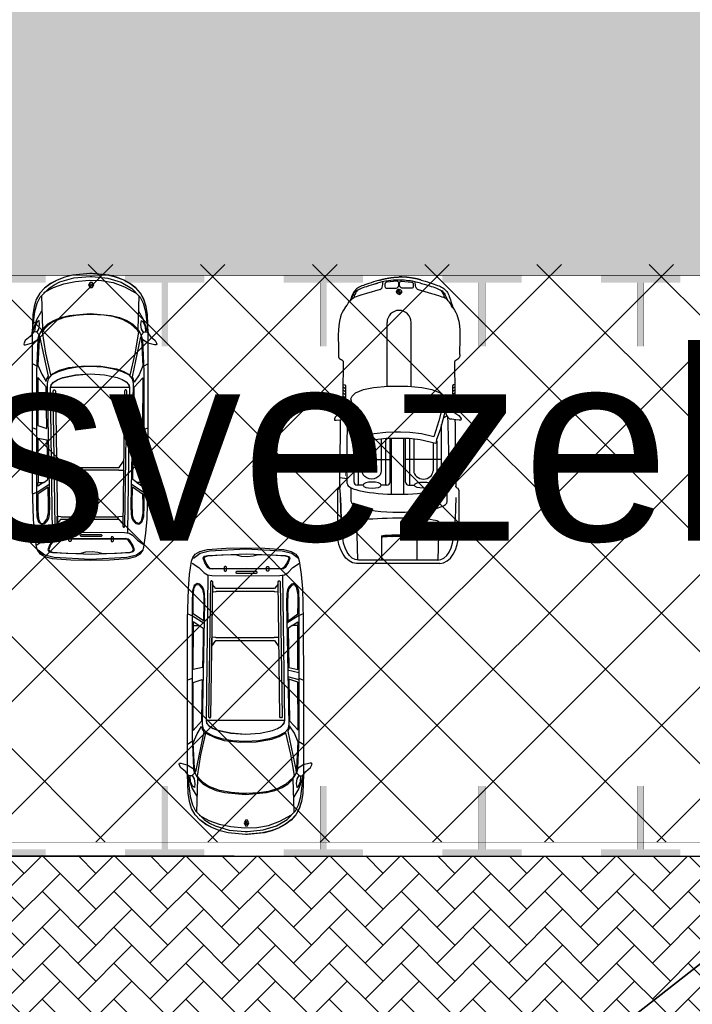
# Model space of a CAD drawing. Header units: millimetres. Extents: x 747415 to 1601423, y -236173 to 551995.
# Tile 231 of 256: x 983374 to 993973, y 145864 to 161381. Entities that reach past the tile are written whole.
import ezdxf

# ---------------------------------------------------------------- set-up
doc = ezdxf.new("R2010")
doc.units = ezdxf.units.MM
doc.header["$LTSCALE"] = 100
doc.header["$MEASUREMENT"] = 0
doc.linetypes.add('BORDERX2', pattern=[88.9, 25.4, -12.7, 25.4, -12.7, 0, -12.7])
doc.linetypes.add('DASHED2', pattern=[9.525, 6.35, -3.175])
doc.layers.get('0').update_dxf_attribs({"linetype": 'CONTINUOUS', "lineweight": 0})
for name, color, linetype in [('T--A9041_VERHARDING_Parkeren', 9, 'CONTINUOUS'), ('T--L9000_PERCELEN', 4, 'BORDERX2'), ('T--L9041_VERHARDING_Wegen', 7, 'CONTINUOUS'), ('T--L9064_Glasvezel', 54, 'CONTINUOUS'), ('T--L9082_INRICHTING_SPECIFIEK_Auto', 8, 'CONTINUOUS')]:
    doc.layers.add(name, color=color, linetype=linetype)
for name, color, linetype, lineweight in [('T--A9041_VERHARDING_Wegen', 21, 'CONTINUOUS', 0), ('T--A9042_BEPLANTING', 90, 'CONTINUOUS', 0), ('T--L9067_BEHEERVOORZIENING_Belijning', 7, 'DASHED2', 0)]:
    doc.layers.add(name, color=color, linetype=linetype, lineweight=lineweight)
doc.layers.add('T--A9072_BELIJNING', color=7, linetype='CONTINUOUS', lineweight=0, true_color=0xffffff)
doc.styles.get("Standard").update_dxf_attribs({"font": 'arial.ttf'})

# ---------------------------------------------------------------- blocks, each defined once
blk = doc.blocks.new('FMEBLOCK14')
at = {"layer": 'T--L9000_PERCELEN', "flags": 128}
blk.add_lwpolyline([(-225.21163, -16.211487), (-267.70367, 7.136513), (-293.72449, 21.688388), (-292.13565, 29.380488), (-285.57766, 59.419588), (-283.65969, 69.020413), (-255.96056, 63.226638), (-230.6095, 57.732513), (-199.02659, 51.034588), (-163.01457, 43.309663), (-131.60761, 36.711513), (-118.74463, 33.902538), (-87.98765, 27.404488), (-61.78559, 21.836588), (-22.32058, 13.407388), (22.67731, 3.714588), (53.78435, 0.979388), (75.95842, -1.027487), (105.64245, -0.679412), (144.22541, -0.287462), (165.78239, -0.069387), (173.19046, 1.584538), (173.94831, 0.621563), (179.51753, -2.131512), (200.49836, -6.067587), (226.70042, -10.760587), (270.89032, -18.926537), (277.09135, -23.087512), (280.6414, -27.299512), (293.72449, -43.052587), (292.93743, -43.487437), (290.59741, -40.205587), (288.28752, -38.226337), (286.8744, -37.162612), (284.90353, -36.556487), (283.28134, -36.418362), (280.69453, -36.678362), (265.80134, -41.493562), (262.30051, -42.649587), (241.79532, -48.631537), (215.77841, -54.765587), (191.15438, -59.754337), (168.97042, -69.020412), (136.00245, -66.667412), (124.28832, -65.046637), (119.85645, -64.433362), (114.68536, -63.717387), (89.34649, -63.796362), (64.07248, -62.654637), (38.45531, -60.162537), (13.07941, -56.728587), (-13.7885, -51.816537), (-181.51669, -15.661587), (-187.37548, -16.648612), (-215.84948, -21.976337), (-223.10552, -6.819637), (-228.38264, -9.095612)], close=True, dxfattribs=at)
blk = doc.blocks.new('FMEBLOCK18')
at = {"layer": 'T--L9000_PERCELEN', "flags": 128}
blk.add_lwpolyline([(-100.08243, -15.21845), (-93.90854, -13.84045), (-85.78747, -12.0965), (-46.67758, -3.2565), (-16.7555, 6.358625), (4.22464, 14.320475), (14.32256, 18.67255), (27.24051, 24.595675), (46.0046, 33.9794), (62.78655, 43.47265), (63.78751, 44.1025), (100.08243, 0.943475), (97.4165, -0.71435), (90.7465, -4.485325), (80.48252, -10.258625), (68.79346, -16.567525), (51.09956, -25.844325), (33.78355, -33.17535), (7.36851, -44.1025), (3.81846, -39.8905), (-2.38257, -35.729525), (-46.57247, -27.563575), (-72.77453, -22.870575), (-93.75536, -18.9345), (-99.32458, -16.181425)], close=True, dxfattribs=at)
blk = doc.blocks.new('*X133')
at = {"color": 0}
for p, q in [((61387, 31654), (61408, 31674)), ((61389, 31672), (61409, 31693)), ((61390, 31691), (61411, 31712)), ((61391, 31711), (61412, 31732)), ((61393, 31730), (61415, 31752)), ((61395, 31750), (61418, 31772)), ((61398, 31771), (61404, 31776)), ((61383, 31526), (61403, 31545)), ((61383, 31508), (61402, 31527)), ((61383, 31490), (61402, 31509)), ((61384, 31562), (61404, 31581)), ((61384, 31544), (61403, 31563)), ((61385, 31598), (61405, 31618)), ((61385, 31580), (61404, 31600)), ((61386, 31617), (61406, 31636)), ((61387, 31635), (61407, 31655)), ((61383, 31473), (61402, 31492)), ((61383, 31455), (61402, 31474)), ((61383, 31437), (61402, 31456)), ((61384, 31420), (61402, 31439)), ((61384, 31403), (61403, 31421)), ((61384, 31385), (61403, 31404)), ((61385, 31368), (61403, 31387)), ((61385, 31351), (61404, 31369)), ((61386, 31334), (61404, 31352)), ((61387, 31317), (61405, 31335)), ((61388, 31300), (61406, 31319)), ((61389, 31284), (61407, 31302)), ((61390, 31267), (61408, 31285)), ((61391, 31251), (61409, 31269)), ((61393, 31235), (61410, 31252)), ((61395, 31219), (61412, 31236)), ((61402, 31209), (61413, 31220))]:
    blk.add_line(p, q, dxfattribs=at)
blk = doc.blocks.new('*X134')
at = {"color": 0}
for p, q in [((58055, 31525), (58057, 31528)), ((58055, 31510), (58070, 31524)), ((58055, 31495), (58079, 31518)), ((58020, 31490), (58022, 31493)), ((58023, 31478), (58038, 31493)), ((58029, 31469), (58053, 31493)), ((58038, 31462), (58055, 31479)), ((58049, 31458), (58055, 31464)), ((58068, 31493), (58086, 31510)), ((58084, 31493), (58090, 31498))]:
    blk.add_line(p, q, dxfattribs=at)
blk = doc.blocks.new('auto108')
for p, q in [((1429, 2018), (1446, 2019)), ((1452, 2019), (1494, 2019)), ((1494, 2019), (1850, 2021)), ((1850, 2021), (1954, 2022)), ((1954, 2022), (2062, 2023)), ((2052, 1988), (2052, 2023)), ((2062, 2023), (2173, 2023)), ((2173, 2023), (2230, 2024)), ((2338, 2024), (2408, 2025)), ((2408, 2025), (2532, 2026)), ((2532, 2026), (2659, 2027)), ((2659, 2027), (2791, 2029)), ((2791, 2029), (2924, 2030)), ((2924, 2030), (3058, 2032)), ((3058, 2032), (3189, 2034)), ((3189, 2034), (3316, 2035)), ((3316, 2035), (3389, 2035)), ((3471, 2084), (4114, 2084)), ((3567, 2037), (3607, 2036)), ((3607, 2036), (3696, 2034)), ((3696, 2034), (3781, 2030)), ((3781, 2030), (3862, 2025)), ((3862, 2025), (3941, 2021)), ((3941, 2021), (4015, 2015)), ((345, 1854), (361, 1863)), ((361, 1863), (378, 1872)), ((378, 1872), (396, 1881)), ((396, 1881), (417, 1889)), ((417, 1889), (447, 1900)), ((1804, 1986), (1884, 1987)), ((1884, 1987), (1988, 1988)), ((1988, 1988), (2052, 1988)), ((2287, 1908), (2393, 1911)), ((2393, 1911), (2636, 1918)), ((2636, 1918), (2833, 1922)), ((2833, 1922), (2993, 1924)), ((2993, 1924), (3125, 1924)), ((3125, 1924), (3240, 1922)), ((3240, 1922), (3345, 1919)), ((3628, 1900), (3383, 1898)), ((4015, 2015), (4085, 2009)), ((4085, 2009), (4114, 2007)), ((257, 1707), (267, 1732)), ((267, 1732), (276, 1754)), ((276, 1754), (284, 1774)), ((284, 1774), (293, 1792)), ((293, 1792), (301, 1807)), ((301, 1807), (310, 1820)), ((310, 1820), (321, 1832)), ((321, 1832), (332, 1843)), ((332, 1843), (345, 1854)), ((359, 1694), (370, 1729)), ((370, 1729), (380, 1762)), ((380, 1762), (390, 1791)), ((390, 1791), (400, 1818)), ((400, 1818), (409, 1841)), ((409, 1841), (417, 1862)), ((3321, 1811), (2412, 1811)), ((3370, 1742), (2675, 1742)), ((2675, 1742), (2675, 1729)), ((2965, 1811), (2965, 1243)), ((3370, 1670), (3370, 1762)), ((4554, 1752), (4554, 504)), ((4603, 1784), (4603, 472)), ((203, 1538), (214, 1577)), ((214, 1577), (226, 1614)), ((226, 1614), (237, 1647)), ((237, 1647), (247, 1678)), ((247, 1678), (257, 1707)), ((284, 1442), (347, 1656)), ((347, 1656), (359, 1694)), ((2705, 1679), (3142, 1679)), ((186, 1479), (191, 1498)), ((191, 1498), (203, 1538)), ((4175, 1423), (4194, 1423)), ((4194, 1423), (4554, 1423)), ((1814, 1332), (805, 1332)), ((3321, 1243), (2636, 1243)), ((3370, 1312), (2638, 1312)), ((2645, 1375), (3142, 1375)), ((3370, 1293), (3370, 1384)), ((324, 1143), (284, 1143)), ((324, 1143), (324, 1183)), ((364, 1143), (324, 1143)), ((324, 1104), (324, 1143)), ((3512, 1219), (2635, 1219)), ((1810, 955), (805, 955)), ((3512, 1026), (2635, 1026)), ((3321, 1002), (2636, 1002)), ((3370, 933), (2638, 933)), ((2965, 434), (2965, 1002)), ((3370, 952), (3370, 861)), ((139, 837), (144, 818)), ((144, 818), (156, 778)), ((156, 778), (167, 738)), ((191, 786), (187, 802)), ((203, 746), (191, 786)), ((284, 845), (347, 631)), ((2645, 863), (3142, 863)), ((4171, 864), (4190, 864)), ((4190, 864), (4554, 864)), ((167, 738), (179, 701)), ((179, 701), (190, 667)), ((190, 667), (201, 635)), ((201, 635), (211, 606)), ((214, 707), (203, 746)), ((226, 671), (214, 707)), ((237, 637), (226, 671)), ((247, 606), (237, 637)), ((347, 631), (359, 593)), ((211, 606), (221, 580)), ((221, 580), (230, 556)), ((230, 556), (239, 535)), ((239, 535), (249, 515)), ((257, 578), (247, 606)), ((249, 515), (259, 497)), ((267, 553), (257, 578)), ((259, 497), (271, 480)), ((276, 530), (267, 553)), ((271, 480), (285, 463)), ((284, 510), (276, 530)), ((293, 493), (284, 510)), ((301, 477), (293, 493)), ((310, 464), (301, 477)), ((359, 593), (370, 557)), ((370, 557), (380, 525)), ((380, 525), (390, 495)), ((380, 525), (390, 495)), ((390, 495), (400, 469)), ((390, 495), (400, 469)), ((400, 469), (409, 445)), ((400, 469), (409, 445)), ((2675, 503), (2675, 516)), ((3370, 503), (2675, 503)), ((2705, 559), (3142, 559)), ((3370, 575), (3370, 483)), ((285, 463), (300, 449)), ((300, 449), (317, 436)), ((321, 452), (310, 464)), ((317, 436), (336, 424)), ((332, 441), (321, 452)), ((345, 431), (332, 441)), ((336, 424), (356, 414)), ((361, 421), (345, 431)), ((356, 414), (377, 404)), ((361, 424), (378, 415)), ((378, 412), (361, 421)), ((377, 404), (399, 395)), ((378, 415), (396, 406)), ((396, 404), (378, 412)), ((396, 406), (417, 397)), ((396, 404), (416, 395)), ((417, 395), (396, 404)), ((399, 395), (423, 386)), ((409, 445), (417, 425)), ((409, 445), (417, 425)), ((417, 425), (424, 408)), ((417, 397), (447, 387)), ((440, 387), (417, 395)), ((423, 386), (449, 377)), ((424, 408), (430, 395)), ((429, 393), (431, 390)), ((430, 395), (432, 392)), ((464, 379), (440, 387)), ((449, 377), (460, 374)), ((2393, 334), (2287, 337)), ((2636, 327), (2393, 334)), ((3321, 434), (2412, 434)), ((2833, 323), (2636, 327)), ((2993, 321), (2833, 323)), ((3125, 321), (2993, 321)), ((3240, 323), (3125, 321)), ((3345, 326), (3240, 323)), ((3628, 386), (3410, 388)), ((1494, 265), (1423, 266)), ((1850, 264), (1494, 265)), ((1804, 301), (1884, 300)), ((1954, 263), (1850, 264)), ((1884, 300), (1988, 299)), ((2062, 262), (1954, 263)), ((1988, 299), (2052, 298)), ((2052, 298), (2052, 264)), ((2173, 261), (2062, 262)), ((2230, 261), (2173, 261)), ((2408, 220), (2338, 221)), ((2532, 219), (2408, 220)), ((2659, 218), (2532, 219)), ((2791, 216), (2659, 218)), ((2924, 215), (2791, 216)), ((3058, 213), (2924, 215)), ((3189, 211), (3058, 213)), ((3316, 210), (3189, 211)), ((3343, 210), (3316, 210)), ((3411, 211), (3343, 210)), ((3514, 218), (3411, 211)), ((3471, 173), (4150, 173)), ((3607, 221), (3514, 218)), ((3567, 220), (3607, 221)), ((3696, 224), (3607, 221)), ((3607, 221), (3696, 224)), ((3781, 227), (3696, 224)), ((3696, 224), (3781, 227)), ((3862, 232), (3781, 227)), ((3781, 227), (3862, 232)), ((3862, 232), (3941, 237)), ((3941, 236), (3862, 232)), ((4015, 242), (3941, 236)), ((3941, 237), (4015, 242)), ((4015, 242), (4121, 251)), ((4085, 248), (4015, 242))]:
    blk.add_line(p, q)
for points in [[(2175, 1892), (2168, 1904), (2169, 1921), (2181, 1952), (2209, 1995), (2240, 2038), (2273, 2084), (2298, 2108), (2326, 2120), (2346, 2118), (2348, 2092), (2339, 2036), (2331, 1976), (2329, 1943), (2316, 1925), (2294, 1912), (2261, 1893), (2221, 1885), (2195, 1886)], [(1810, 1123), (1810, 1280), (1830, 1504), (1862, 1660), (1915, 1788), (1968, 1843), (2011, 1861), (2355, 1768), (2606, 1690), (2559, 1494), (2538, 1311), (2536, 1165), (2536, 1123), (2536, 1080), (2538, 934), (2559, 751), (2606, 555), (2355, 477), (2011, 384), (1968, 402), (1915, 457), (1862, 585), (1830, 741), (1810, 965)], [(2175, 353), (2168, 341), (2169, 324), (2181, 293), (2209, 250), (2240, 207), (2273, 161), (2298, 137), (2326, 125), (2346, 127), (2348, 153), (2339, 209), (2331, 269), (2329, 302), (2316, 320), (2294, 333), (2261, 352), (2221, 360), (2195, 359)]]:
    blk.add_lwpolyline(points, close=True)
for points in [[(3272, 1921), (3255, 2034)], [(139, 1492), (144, 1512), (156, 1552), (167, 1592), (179, 1629), (190, 1663), (201, 1695), (211, 1723), (221, 1750), (230, 1773), (239, 1795), (249, 1814), (259, 1833), (271, 1850), (285, 1866), (300, 1881), (317, 1894), (336, 1906), (356, 1916), (377, 1926), (399, 1935), (423, 1944), (449, 1953), (476, 1961), (505, 1970), (533, 1981), (571, 1990)], [(2092, 1901), (2168, 1903)], [(2093, 1901), (2185, 1875), (2496, 1788), (2651, 1732), (2716, 1723)], [(2277, 1902), (2299, 1863), (2322, 1836)], [(296, 1798), (303, 1804), (316, 1814), (331, 1824), (348, 1833), (367, 1841), (388, 1850), (410, 1858), (416, 1860)], [(2716, 1723), (2656, 1477), (2637, 1304), (2634, 1164), (2634, 1123), (2634, 1081), (2637, 941), (2656, 768), (2716, 522)], [(3946, 1767), (4554, 1752)], [(296, 489), (303, 482), (316, 472), (331, 463), (348, 454), (367, 445), (388, 437), (410, 428), (416, 427)], [(2093, 344), (2185, 370), (2496, 457), (2651, 513), (2716, 522)], [(4554, 493), (3946, 478)], [(2168, 342), (2092, 344)], [(2277, 343), (2299, 382), (2322, 409)], [(3272, 324), (3255, 211)]]:
    blk.add_lwpolyline(points)
for points in [[(3412, 2055, -0.003452), (3412, 2055)], [(3412, 202, 0.003452), (3412, 202)]]:
    blk.add_lwpolyline(points, format="xyb")
for points in [[(155, 1179), (171, 1337, -0.414214), (200, 1366), (238, 1366, -0.414214), (268, 1337), (268, 1188, -0.291039), (222, 1150), (184, 1150, -0.414214)], [(155, 1107), (171, 950, 0.414214), (200, 920), (238, 920, 0.414214), (268, 950), (268, 1099, 0.291039), (222, 1137), (184, 1137, 0.414214)]]:
    blk.add_lwpolyline(points, format="xyb", close=True)
blk.add_circle((324, 1143), 39.7)
for centre, radius, start, end in [((1440, 2064), 47.1, 195.2914, 284.3416), ((3321, 1762), 49.3, 360, 90), ((237, 1456), 49.3, 283.7947, 343.5607), ((805, 1143), 189, 90, 270), ((3321, 1293), 49.3, 270, 360), ((324, 1143), 39.7, 180, 270), ((324, 1143), 39.7, 0, 90), ((3321, 952), 49.3, 0, 90), ((237, 831), 49.3, 16.4393, 76.2053), ((3321, 483), 49.3, 270, 0), ((1440, 222), 47.1, 111.0771, 164.7086)]:
    blk.add_arc(centre, radius, start, end)
for centre, major_axis, ratio, start_param, end_param in [((1804, 2020), (0, -34.3), 0.624902, -1.56257, 0), ((1849, 2028), (0, -34.3), 0.624902, -1.340746, 0), ((1896, 2028), (0, -34.3), 0.624902, -1.357157, 0), ((1943, 2029), (0, -34.3), 0.624902, -1.355316, 0), ((1990, 2029), (0, -34.3), 0.624902, -1.354332, 0), ((2038, 2030), (0, -34.3), 0.624902, -1.349543, 0), ((4114, 1784), (489, 0), 0.61456, 0, 1.570796), ((3345, 1123), (0, 797), 0.211204, 3.141593, 6.283185), ((3628, 1144), (1, 756), 0.222398, -3.141593, 0), ((4114, 1752), (439, 0), 0.579085, 0, 1.570796), ((3948, 1123), (0, -645), 0.087484, -3.141593, 0), ((3142, 1527), (0, 152), 0.864333, 3.141593, 6.283185), ((4187, 1133), (0, -323), 0.087484, -2.68647, -0.584659), ((4206, 1133), (0, -323), 0.087484, -2.68647, -0.584659)]:
    blk.add_ellipse(centre, major_axis=major_axis, ratio=ratio, start_param=start_param, end_param=end_param)
blk.add_ellipse((3370, 1527), major_axis=(0, 143), ratio=0.338725)
at = {"extrusion": (0, 0, -1)}
for centre, major_axis, ratio, start_param, end_param in [((3142, 711), (0, -152), 0.864333, -3.141593, 0), ((4114, 504), (439, 0), 0.579085, 0, 1.570796), ((4114, 472), (489, 0), 0.61456, 0, 1.570796), ((1804, 266), (0, 34.3), 0.624902, -1.56257, 0), ((1849, 258), (0, 34.3), 0.624902, -1.340746, 0), ((1896, 258), (0, 34.3), 0.624902, -1.357157, 0), ((1943, 258), (0, 34.3), 0.624902, -1.355316, 0), ((1990, 257), (0, 34.3), 0.624902, -1.354332, 0), ((2038, 257), (0, 34.3), 0.624902, -1.349543, 0)]:
    blk.add_ellipse(centre, major_axis=major_axis, ratio=ratio, start_param=start_param, end_param=end_param, dxfattribs=at)
blk.add_ellipse((3370, 718), major_axis=(0, -143), ratio=0.338725, dxfattribs=at)
for points, knots in [([(571, 1990), (626, 2035), (853, 2125), (1099, 2097), (1285, 2097)], [72.513385, 72.513385, 72.513385, 72.513385, 210.766252, 779.411217, 779.411217, 779.411217, 779.411217]), ([(1285, 2097), (1307, 2097), (1358, 2107), (1385, 2075), (1395, 2052)], [0, 0, 0, 0, 64.592582, 138.656509, 138.656509, 138.656509, 138.656509]), ([(164, 1390), (146, 1302), (129, 1121), (146, 941), (201, 754)], [93.721229, 93.721229, 93.721229, 93.721229, 365.303664, 640.430937, 640.430937, 640.430937, 640.430937]), ([(571, 296), (626, 251), (853, 161), (1099, 189), (1285, 189)], [72.513385, 72.513385, 72.513385, 72.513385, 210.766252, 779.411217, 779.411217, 779.411217, 779.411217]), ([(1285, 189), (1307, 189), (1358, 179), (1385, 212), (1395, 235)], [0, 0, 0, 0, 64.592582, 138.656509, 138.656509, 138.656509, 138.656509])]:
    blk.add_open_spline(points, degree=3, knots=knots)
for points, start_tangent, end_tangent in [([(3412, 2055), (3401, 2042), (3387, 2035)], (-0.157438, -0.987529), (-0.999933, -0.011552)), ([(3412, 2055), (3430, 2076), (3477, 2085)], (0.361709, 0.932291), (1, 0)), ([(571, 1990), (504, 1946), (440, 1893), (417, 1862), (411, 1850)], (0.873356, 0.487083, -0.000015), (-0.33173, -0.943374)), ([(571, 296), (504, 341), (440, 394), (417, 425), (411, 437)], (0.873356, -0.487083, -0.000015), (-0.33173, 0.943374)), ([(3412, 202), (3401, 215), (3387, 222)], (-0.157438, 0.987529), (-0.999933, 0.011552)), ([(3412, 202), (3430, 181), (3477, 173)], (0.361709, -0.932291), (1, 0))]:
    blk.add_spline(points, degree=3, dxfattribs=dict(start_tangent=start_tangent, end_tangent=end_tangent))
for points, weights in [([(115, 1400), (90, 1278), (88, 1143)], [1, 0.996922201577, 0.999560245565]), ([(139, 1493), (125, 1447), (115, 1400)], [1, 0.99968296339, 1]), ([(115, 930), (90, 1052), (88, 1186)], [1, 0.996922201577, 0.999560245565]), ([(139, 837), (125, 882), (115, 930)], [1, 0.99968296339, 1])]:
    blk.add_rational_spline(points, weights, degree=2)
for points in [[(186, 1479), (177, 1450), (170, 1420), (164, 1390)], [(249, 1408), (223, 1401), (194, 1398), (165, 1396)], [(249, 879), (223, 885), (194, 889), (165, 891)]]:
    blk.add_open_spline(points, degree=3)
for points in [[(3151, 1962), (3151, 1950), (3227, 1962), (3227, 1950)], [(3151, 294), (3151, 305), (3227, 294), (3227, 305)]]:
    blk.add_solid(points)
for name, p, xscale, yscale, zscale in [('*X133', (-56312, -29881), 0.9851387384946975, 0.9851387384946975, 0.9851387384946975), ('*X134', (-65414, -34517), 1.132343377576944, 1.132343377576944, 1.132343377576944)]:
    blk.add_blockref(name, p, dxfattribs=dict(xscale=xscale, yscale=yscale, zscale=zscale))
blk = doc.blocks.new('auto111')
at = {"linetype": 'Continuous'}
for points in [[(3685, 1817), (3756, 1799), (3801, 1840), (3799, 1888), (3728, 1941), (3669, 2020), (3616, 2040), (3601, 2033), (3601, 2010), (3629, 1901), (3685, 1817)], [(4315, 1842), (4203, 1878), (4073, 1898), (3776, 1908), (2462, 1908), (1334, 1906), (854, 1893), (628, 1875), (414, 1842), (356, 1824), (305, 1789), (262, 1715), (234, 1593), (211, 1299), (203, 994), (211, 689), (234, 396), (262, 272), (305, 201), (356, 163), (412, 147), (628, 114), (854, 94), (1334, 84), (2462, 79), (3776, 79), (4073, 89), (4200, 112), (4315, 147), (4411, 201), (4495, 274), (4564, 369), (4622, 475), (4665, 595), (4698, 724), (4724, 994), (4698, 1265), (4665, 1395), (4620, 1514), (4564, 1621), (4493, 1713), (4411, 1789), (4315, 1842)], [(1248, 1901), (1276, 1827), (1395, 1644)], [(2264, 1835), (2290, 1908)], [(3260, 1832), (3303, 1906)], [(4678, 963), (4650, 714), (4587, 506), (4487, 338), (4350, 208), (4254, 160), (4122, 122), (3776, 79), (4073, 89), (4203, 112), (4317, 147), (4411, 198), (4493, 272), (4561, 361), (4617, 463), (4663, 577), (4696, 701), (4724, 963), (4724, 963), (4724, 966), (4724, 973), (4724, 976), (4724, 996), (4696, 1265), (4665, 1393), (4620, 1512), (4561, 1619), (4493, 1713), (4411, 1789), (4315, 1842), (4203, 1878), (4073, 1898), (3776, 1908), (4122, 1865), (4254, 1830), (4350, 1779), (4487, 1647), (4543, 1563), (4589, 1469), (4653, 1253), (4676, 999), (4676, 963), (4678, 963)], [(3779, 1906), (4000, 1832), (4132, 1753)], [(3794, 1832), (3845, 1802), (3918, 1794), (3982, 1799), (3959, 1827), (3888, 1860), (3806, 1868)], [(369, 1814), (290, 1710), (252, 1560), (221, 989), (252, 414), (290, 264), (369, 160)], [(445, 1832), (518, 1728), (600, 1647), (630, 1591), (640, 1525), (648, 986), (640, 450), (630, 381), (600, 328), (518, 247), (445, 142)], [(2988, 1669), (1062, 1636), (928, 1639), (864, 1652), (816, 1677), (778, 1713), (765, 1756), (798, 1802), (887, 1827), (1072, 1835), (2523, 1835), (3179, 1835), (3679, 1814), (3773, 1784), (3857, 1733), (3928, 1659), (3984, 1568), (4030, 1456), (4063, 1321), (4094, 994), (4094, 991), (4094, 991), (4063, 661), (4030, 529), (3984, 414), (3926, 323), (3857, 252), (3773, 201), (3679, 168), (3179, 150), (2523, 150), (1072, 150), (887, 155), (798, 183), (765, 226), (778, 269), (816, 305), (864, 333), (928, 343), (1062, 348), (2988, 313), (3065, 325), (3118, 376), (3171, 483), (3214, 618), (3245, 788), (3258, 991), (3260, 991), (3258, 991), (3245, 1197), (3214, 1365), (3171, 1499), (3118, 1609), (3065, 1657), (2988, 1669)], [(1357, 1657), (1245, 1817), (1072, 1819), (989, 1819), (854, 1807), (793, 1779), (783, 1753), (790, 1723), (859, 1669), (958, 1652), (1062, 1652), (1357, 1657)], [(1428, 1730), (1372, 1819), (1431, 1819)], [(2094, 1669), (2124, 1817), (1428, 1814), (1428, 1723), (1474, 1659), (1652, 1662), (2094, 1669)], [(2937, 1685), (3085, 1819), (2328, 1817), (2279, 1675), (2912, 1685), (2937, 1685)], [(3103, 1652), (3733, 1784), (3677, 1799), (3280, 1817), (3138, 1756), (3019, 1685), (3062, 1675), (3103, 1652)], [(3804, 1751), (3466, 1697), (3128, 1619), (3197, 1479), (3240, 1329), (3270, 1075), (3265, 823), (3220, 579), (3179, 465), (3123, 361), (3456, 285), (3796, 229), (3829, 249), (3931, 356), (4000, 485), (4043, 630), (4066, 778), (4078, 976), (4078, 996), (4078, 1039), (4063, 1220), (4030, 1405), (3961, 1581), (3911, 1654), (3847, 1720), (3804, 1751)], [(4371, 1758), (3847, 1746)], [(4421, 1723), (4500, 1573), (4561, 1408), (4599, 1225), (4620, 1011), (4615, 813), (4579, 633), (4513, 452), (4414, 269)], [(325, 1588), (300, 978), (325, 369), (341, 315), (366, 295), (440, 320), (513, 369), (536, 394), (544, 442), (539, 978), (544, 1514), (536, 1560), (513, 1586), (440, 1636), (366, 1662), (338, 1642), (325, 1588)], [(343, 325), (369, 310), (391, 315), (455, 346), (516, 389), (531, 409), (536, 445), (531, 978), (536, 1512), (529, 1550), (511, 1573), (445, 1616), (374, 1644), (348, 1634), (330, 1588), (318, 1372), (310, 1156), (335, 1060), (343, 961), (333, 872), (310, 790), (318, 579), (330, 369), (343, 325)], [(643, 1586), (2927, 1616), (2973, 1601), (3016, 1563), (3052, 1502), (3082, 1423), (3125, 1225), (3141, 994), (3125, 765), (3082, 567), (3052, 488), (3016, 427), (2973, 389), (2927, 374), (643, 404)], [(739, 1545), (2871, 1575), (2887, 1563), (2887, 1550), (2871, 1540), (739, 1509), (724, 1522), (724, 1532), (739, 1545)], [(2925, 374), (2927, 1616), (2970, 1606), (3011, 1570), (3047, 1509), (3077, 1428), (3123, 1227), (3141, 994), (3125, 765), (3082, 567), (3052, 488), (3016, 427), (2973, 386), (2925, 374)], [(785, 1512), (900, 1512), (892, 1456), (887, 1454), (887, 544), (892, 544), (900, 478), (780, 480), (844, 539), (846, 541), (846, 1459), (844, 1461), (785, 1512)], [(1614, 1522), (1753, 1525), (1664, 1461), (1664, 536), (1764, 468), (1616, 468), (1616, 541), (1626, 544), (1626, 1454), (1616, 1459), (1614, 1522)], [(574, 1319), (574, 1301), (564, 1291), (508, 1291), (498, 1301), (498, 1319), (508, 1329), (564, 1329), (574, 1319)], [(607, 1136), (607, 821), (600, 811), (590, 811), (579, 821), (579, 1136), (590, 1146), (600, 1146), (607, 1136)], [(4495, 963), (4495, 978), (4495, 994), (4538, 1016), (4584, 994), (4584, 978), (4584, 963), (4538, 943), (4495, 963)], [(4521, 973), (4521, 978), (4521, 986), (4538, 996), (4559, 986), (4559, 978), (4559, 973), (4538, 963), (4521, 973)], [(574, 635), (574, 656), (564, 663), (508, 663), (498, 656), (498, 635), (508, 628), (564, 628), (574, 635)], [(739, 445), (2871, 414), (2887, 427), (2887, 440), (2871, 450), (739, 480), (724, 468), (724, 455), (739, 445)], [(1359, 325), (1248, 168), (1072, 165), (945, 165), (821, 188), (785, 224), (798, 269), (851, 310), (917, 328), (1095, 333), (1359, 325)], [(1248, 84), (1276, 158), (1395, 341)], [(2091, 313), (2122, 168), (1428, 168), (1428, 257), (1476, 323), (2091, 313)], [(2127, 330), (2168, 153)], [(2231, 330), (2282, 153)], [(3095, 328), (3723, 196), (3679, 186), (3270, 165), (3125, 221), (3009, 300), (3054, 308), (3095, 328)], [(1428, 257), (1370, 168), (1431, 168)], [(2932, 300), (3080, 163), (3026, 163), (2325, 168), (2277, 310), (2932, 300)], [(3685, 168), (3753, 188), (3801, 145), (3799, 97), (3728, 43), (3667, -33), (3613, -56), (3601, -46), (3601, -23), (3626, 84), (3685, 168)], [(3779, 79), (4000, 153), (4132, 234)], [(3794, 153), (3845, 183), (3918, 193), (3982, 186), (3959, 158), (3888, 125), (3806, 119)], [(4371, 229), (3847, 241)], [(2262, 153), (2290, 79)], [(3260, 153), (3303, 76)]]:
    blk.add_lwpolyline(points, dxfattribs=at)
blk = doc.blocks.new('9041_parkeerplaats_2500x5000_hoeklijn')
at = {"layer": 'T--A9072_BELIJNING', "linetype": 'Continuous'}
h = blk.add_hatch(color=256, dxfattribs=at)
h.paths.add_polyline_path([(-1200, -1390), (-1250, -1390), (-1250, -2500), (-625, -2500), (-625, -2390), (-1200, -2390)])
h.paths.add_polyline_path([(1250, -1390), (1200, -1390), (1200, -2390), (625, -2390), (625, -2500), (1250, -2500)])
at = {"layer": 'T--L9067_BEHEERVOORZIENING_Belijning', "const_width": 1}
for points in [[(-1200, -1390), (-1250, -1390), (-1250, -2500), (-625, -2500), (-625, -2390), (-1200, -2390)], [(1250, -1390), (1200, -1390), (1200, -2390), (625, -2390), (625, -2500), (1250, -2500)]]:
    blk.add_lwpolyline(points, close=True, dxfattribs=at)
blk = doc.blocks.new('*U239')
at = {"layer": 'T--L9067_BEHEERVOORZIENING_Belijning'}
blk.add_blockref('9041_parkeerplaats_2500x5000_hoeklijn', (0, 1945, 0), dxfattribs=at)
blk = doc.blocks.new('*U240')
at = {"layer": 'T--L9067_BEHEERVOORZIENING_Belijning', "color": 0, "linetype": 'ByBlock', "lineweight": -2, "transparency": 16777216}
for p in [(5000, 0), (7500, 0), (10000, 0), (12500, 0), (15000, 0)]:
    blk.add_blockref('*U239', p, dxfattribs=at)
blk = doc.blocks.new('*U241')
at = {"layer": 'T--L9067_BEHEERVOORZIENING_Belijning'}
blk.add_blockref('9041_parkeerplaats_2500x5000_hoeklijn', (0, 1945, 0), dxfattribs=at)
blk = doc.blocks.new('*U242')
at = {"layer": 'T--L9067_BEHEERVOORZIENING_Belijning', "color": 0, "linetype": 'ByBlock', "lineweight": -2, "transparency": 16777216}
for p in [(30000, 0), (32500, 0), (35000, 0), (37500, 0), (40000, 0)]:
    blk.add_blockref('*U241', p, dxfattribs=at)

msp = doc.modelspace()

# ---------------------------------------------------------------- hatches: boundary and pattern name
at = {"layer": 'T--A9041_VERHARDING_Parkeren', "linetype": 'Continuous'}
h = msp.add_hatch(dxfattribs=at)
h.set_pattern_fill('ANSI37', color=256, scale=10000, style=0)
h.paths.add_polyline_path([(975710.915, 152897.245), (976910.753, 148419.389), (994610.753, 148419.389), (1009810.753, 148519.389), (1025986.379, 148519.389), (1025986.379, 157525.106), (979230.425, 157525.106)])
at = {"layer": 'T--A9041_VERHARDING_Wegen', "linetype": 'Continuous'}
h = msp.add_hatch(dxfattribs=at)
h.set_pattern_fill('AR-HBONE', color=256, scale=100, style=0)
h.paths.add_polyline_path([(1032481.612, 159691.228), (1032481.612, 162725.106), (975779.981, 162721.756), (975105.304, 161896.872), (974265.974, 160813.677), (972524.442, 158437.909), (971708.485, 157355.199), (1034200.967, 157345.106)])
h = msp.add_hatch(dxfattribs=at)
h.set_pattern_fill('AR-HBONE', color=256, scale=100, style=0)
h.paths.add_polyline_path([(995315.38, 148195.106), (965344.614, 148230.115), (964447.518, 146872.465), (962109.147, 143295.106), (1009910.753, 143295.106), (1009910.753, 143549.389)])
edge = h.paths.add_edge_path(flags=17)
edge.add_line((995315.38, 148195.106), (1009910.753, 143549.389))
at = {"layer": 'T--A9042_BEPLANTING'}
h = msp.add_hatch(dxfattribs=at)
h.set_pattern_fill('GRASS', color=256, scale=1500, style=0)
edge = h.paths.add_edge_path()
edge.add_line((1194589.183, 247525.193), (1194593.64, 247264.881))
edge.add_line((1194593.64, 247264.881), (1189597.042, 247120.843))
edge.add_line((1189597.042, 247120.843), (1179615.176, 246734.424))
edge.add_line((1179615.176, 246734.424), (1169673.169, 246260.926))
edge.add_line((1169673.169, 246260.926), (1159743.156, 245284.429))
edge.add_line((1159743.156, 245284.429), (1149794.302, 244232.037))
edge.add_line((1149794.302, 244232.037), (1139904.319, 243419.621))
edge.add_line((1139904.319, 243419.621), (1138613.747, 243325.021))
edge.add_line((1138613.747, 243325.021), (1135690.007, 243117.197))
edge.add_line((1135690.007, 243117.197), (1132771.926, 242932.503))
edge.add_line((1132771.926, 242932.503), (1129859.398, 242758.599))
edge.add_line((1129859.398, 242758.599), (1126616.556, 242566.575))
edge.add_line((1126616.556, 242566.575), (1123385.964, 242364.695))
edge.add_line((1123385.964, 242364.695), (1120184.728, 242139.833))
edge.add_line((1120184.728, 242139.833), (1117014.113, 241880.011))
edge.add_line((1117014.113, 241880.011), (1113876.289, 241570.228))
edge.add_line((1113876.289, 241570.228), (1110773.76, 241198.319))
edge.add_line((1110773.76, 241198.319), (1107692.214, 240764.72))
edge.add_line((1107692.214, 240764.72), (1104624.361, 240306.925))
edge.add_line((1104624.361, 240306.925), (1101572.465, 239835.828))
edge.add_line((1101572.465, 239835.828), (1100403.086, 239650.924))
edge.add_line((1100403.086, 239650.924), (1097780.987, 239217.99))
edge.add_line((1097780.987, 239217.99), (1095157.329, 238732.83))
edge.add_line((1095157.329, 238732.83), (1092526.922, 238274.052))
edge.add_line((1092526.922, 238274.052), (1089457.602, 237766.051))
edge.add_line((1089457.602, 237766.051), (1086388.73, 237224.846))
edge.add_line((1086388.73, 237224.846), (1083401.545, 236651.668))
edge.add_line((1083401.545, 236651.668), (1080469.385, 236024.459))
edge.add_line((1080469.385, 236024.459), (1077519.444, 235269.823))
edge.add_line((1077519.444, 235269.823), (1074567.867, 234454.498))
edge.add_line((1074567.867, 234454.498), (1071611.505, 233602.32))
edge.add_line((1071611.505, 233602.32), (1068661.406, 232725.291))
edge.add_line((1068661.406, 232725.291), (1065719.424, 231822.381))
edge.add_line((1065719.424, 231822.381), (1062684.54, 230856.109))
edge.add_line((1062684.54, 230856.109), (1059866.196, 229920.836))
edge.add_line((1059866.196, 229920.836), (1056845.381, 228880.035))
edge.add_line((1056845.381, 228880.035), (1054034.15, 227860.451))
edge.add_line((1054034.15, 227860.451), (1051908.682, 227043.859))
edge.add_line((1051908.682, 227043.859), (1051192.354, 226766.278))
edge.add_line((1051192.354, 226766.278), (1050671.69, 226564.519))
edge.add_line((1050671.69, 226564.519), (1049927.631, 226262.62))
edge.add_line((1049927.631, 226262.62), (1049070.32, 225903.54))
edge.add_line((1049070.32, 225903.54), (1048360.834, 225606.376))
edge.add_line((1048360.834, 225606.376), (1045574.185, 224396.868))
edge.add_line((1045574.185, 224396.868), (1042746.023, 223102.062))
edge.add_line((1042746.023, 223102.062), (1039916.204, 221736.561))
edge.add_line((1039916.204, 221736.561), (1037264.038, 220364.549))
edge.add_line((1037264.038, 220364.549), (1036639.036, 220037.907))
edge.add_line((1036639.036, 220037.907), (1035761.731, 219567.084))
edge.add_line((1035761.731, 219567.084), (1034455.173, 218860.02))
edge.add_line((1034455.173, 218860.02), (1031834.519, 217415.207))
edge.add_line((1031834.519, 217415.207), (1029063.532, 215837.52))
edge.add_line((1029063.532, 215837.52), (1026493.513, 214322.916))
edge.add_line((1026493.513, 214322.916), (1023661.374, 212596.81))
edge.add_line((1023661.374, 212596.81), (1021148.701, 211011.913))
edge.add_line((1021148.701, 211011.913), (1018664.489, 209394.723))
edge.add_line((1018664.489, 209394.723), (1016111.63, 207674.051))
edge.add_line((1016111.63, 207674.051), (1013541.964, 205866.676))
edge.add_line((1013541.964, 205866.676), (1011054.819, 204060.939))
edge.add_line((1011054.819, 204060.939), (1008551.61, 202180.933))
edge.add_line((1008551.61, 202180.933), (1006071.977, 200261.271))
edge.add_line((1006071.977, 200261.271), (1003623.026, 198305.877))
edge.add_line((1003623.026, 198305.877), (1001255.469, 196356.541))
edge.add_line((1001255.469, 196356.541), (998895.97, 194358.237))
edge.add_line((998895.97, 194358.237), (996592.894, 192340.973))
edge.add_line((996592.894, 192340.973), (994271.188, 190253.094))
edge.add_line((994271.188, 190253.094), (992089.799, 188232.713))
edge.add_line((992089.799, 188232.713), (989855.126, 186096.735))
edge.add_line((989855.126, 186096.735), (987565.682, 183840.779))
edge.add_line((987565.682, 183840.779), (985556.73, 181812.43))
edge.add_line((985556.73, 181812.43), (983340.235, 179499.914))
edge.add_line((983340.235, 179499.914), (981234.422, 177237.565))
edge.add_line((981234.422, 177237.565), (979162.94, 174943.215))
edge.add_line((979162.94, 174943.215), (977214.691, 172724.59))
edge.add_line((977214.691, 172724.59), (975036.892, 170165.071))
edge.add_line((975036.892, 170165.071), (973160.412, 167901.106))
edge.add_line((973160.412, 167901.106), (971300.145, 165540.186))
edge.add_line((971300.145, 165540.186), (970653.489, 164750.347))
edge.add_line((970653.489, 164750.347), (969323.906, 163031.694))
edge.add_line((969323.906, 163031.694), (967532.389, 160664.585))
edge.add_line((967532.389, 160664.585), (965620.33, 158124.446))
edge.add_line((965620.33, 158124.446), (963729.485, 155559.861))
edge.add_line((963729.485, 155559.861), (962160.024, 153368.205))
edge.add_line((962160.024, 153368.205), (960583.853, 151476.839))
edge.add_line((960583.853, 151476.839), (957868.106, 147829.141))
edge.add_line((957868.106, 147829.141), (955546.579, 144354.957))
edge.add_line((955546.579, 144354.957), (952781.766, 139999.101))
edge.add_line((952781.766, 139999.101), (950228.309, 135925.671))
edge.add_line((950228.309, 135925.671), (947689.507, 131669.07))
edge.add_line((947689.507, 131669.07), (945836.511, 128467.426))
edge.add_line((945836.511, 128467.426), (939785.242, 117718.876))
edge.add_line((939785.242, 117718.876), (930712.869, 102774.401))
edge.add_line((930712.869, 102774.401), (922173.53, 90199.799))
edge.add_arc((831492.457, 157259.067), 112782.989, 306.60619454, 323.5168236, ccw=False)
edge.add_line((898746.269, 66722.183), (906881.323, 58450.839))
edge.add_arc((1039056.702, -43733.649), 167068.849, 138.06483794, 142.29247104, ccw=False)
edge.add_line((914773.924, 67916.66), (924725.806, 83316.857))
edge.add_line((924725.806, 83316.857), (935036.865, 100427.915))
edge.add_line((935036.865, 100427.915), (938271.243, 105214.41))
edge.add_line((938271.243, 105214.41), (944567.151, 115601.153))
edge.add_line((944567.151, 115601.153), (949536.685, 124088.131))
edge.add_line((949536.685, 124088.131), (954824.472, 132626.587))
edge.add_line((954824.472, 132626.587), (959827.89, 140132.671))
edge.add_line((959827.89, 140132.671), (963059.812, 145135.12))
edge.add_line((963059.812, 145135.12), (965500.197, 148828.356))
edge.add_line((965500.197, 148828.356), (966613.361, 150562.786))
edge.add_line((966613.361, 150562.786), (968025.373, 152669.584))
edge.add_line((968025.373, 152669.584), (969925.147, 155201.552))
edge.add_line((969925.147, 155201.552), (971712.101, 157704.465))
edge.add_line((971712.101, 157704.465), (973307.285, 159791.446))
edge.add_line((973307.285, 159791.446), (974380.773, 161326.936))
edge.add_line((974380.773, 161326.936), (975513.5, 162711.848))
edge.add_line((975513.5, 162711.848), (977022.752, 164676.523))
edge.add_line((977022.752, 164676.523), (979125.989, 167160.936))
edge.add_line((979125.989, 167160.936), (980701.644, 168861.659))
edge.add_line((980701.644, 168861.659), (983077.997, 171627.505))
edge.add_line((983077.997, 171627.505), (985074.319, 173856.029))
edge.add_line((985074.319, 173856.029), (986909.132, 175828.505))
edge.add_line((986909.132, 175828.505), (989063.699, 178159.256))
edge.add_line((989063.699, 178159.256), (991154.428, 180245.145))
edge.add_line((991154.428, 180245.145), (993121.205, 182057.606))
edge.add_line((993121.205, 182057.606), (995324.494, 184142.051))
edge.add_line((995324.494, 184142.051), (997280.219, 186006.612))
edge.add_line((997280.219, 186006.612), (999623.744, 188200.448))
edge.add_line((999623.744, 188200.448), (1002349.065, 190608.065))
edge.add_line((1002349.065, 190608.065), (1004754.956, 192653.066))
edge.add_line((1004754.956, 192653.066), (1007294.928, 194741.918))
edge.add_line((1007294.928, 194741.918), (1008978.786, 196161.928))
edge.add_line((1008978.786, 196161.928), (1011076.047, 197755.95))
edge.add_line((1011076.047, 197755.95), (1013065.241, 199247.814))
edge.add_line((1013065.241, 199247.814), (1015821.037, 201346.882))
edge.add_line((1015821.037, 201346.882), (1017686.716, 202722.52))
edge.add_line((1017686.716, 202722.52), (1020957.031, 204817.97))
edge.add_line((1020957.031, 204817.97), (1023228.197, 206313.401))
edge.add_line((1023228.197, 206313.401), (1026470.58, 208376.744))
edge.add_line((1026470.58, 208376.744), (1028603.548, 209658.432))
edge.add_line((1028603.548, 209658.432), (1030968.801, 211111.637))
edge.add_line((1030968.801, 211111.637), (1032974.557, 212278.47))
edge.add_line((1032974.557, 212278.47), (1034989.373, 213415.47))
edge.add_line((1034989.373, 213415.47), (1036654.679, 214452.728))
edge.add_line((1036654.679, 214452.728), (1038246.03, 215241.653))
edge.add_line((1038246.03, 215241.653), (1039948.347, 216202.761))
edge.add_line((1039948.347, 216202.761), (1041825.775, 217172.039))
edge.add_line((1041825.775, 217172.039), (1043014.131, 217759.859))
edge.add_line((1043014.131, 217759.859), (1045164.207, 218821.145))
edge.add_line((1045164.207, 218821.145), (1047341.541, 219812.404))
edge.add_line((1047341.541, 219812.404), (1050071.07, 221013.985))
edge.add_line((1050071.07, 221013.985), (1051244.22, 221490.97))
edge.add_line((1051244.22, 221490.97), (1052347.556, 221956.97))
edge.add_line((1052347.556, 221956.97), (1053649.506, 222430.47))
edge.add_line((1053649.506, 222430.47), (1054533.126, 222784.97))
edge.add_line((1054533.126, 222784.97), (1056086.056, 223306.47))
edge.add_line((1056086.056, 223306.47), (1057869.317, 223968.97))
edge.add_line((1057869.317, 223968.97), (1060574.556, 224929.97))
edge.add_line((1060574.556, 224929.97), (1063483.693, 225922.97))
edge.add_line((1063483.693, 225922.97), (1065608.903, 226631.593))
edge.add_line((1065608.903, 226631.593), (1069173.064, 227676.47))
edge.add_line((1069173.064, 227676.47), (1072281.977, 228625.637))
edge.add_line((1072281.977, 228625.637), (1075375.394, 229611.47))
edge.add_line((1075375.394, 229611.47), (1077123.927, 230119.62))
edge.add_line((1077123.927, 230119.62), (1080375.394, 230986.97))
edge.add_line((1080375.394, 230986.97), (1082892.594, 231747.063))
edge.add_line((1082892.594, 231747.063), (1087287.423, 232727.295))
edge.add_line((1087287.423, 232727.295), (1089726.851, 233304.236))
edge.add_line((1089726.851, 233304.236), (1092683.446, 233905.227))
edge.add_line((1092683.446, 233905.227), (1095564.394, 234529.046))
edge.add_line((1095564.394, 234529.046), (1098820.303, 235134.124))
edge.add_line((1098820.303, 235134.124), (1101429.17, 235680.801))
edge.add_line((1101429.17, 235680.801), (1102775.394, 235932.97))
edge.add_line((1102775.394, 235932.97), (1105482.445, 236248.973))
edge.add_line((1105482.445, 236248.973), (1107758.807, 236612.397))
edge.add_line((1107758.807, 236612.397), (1110496.735, 236978.709))
edge.add_line((1110496.735, 236978.709), (1115376.091, 237663.748))
edge.add_line((1115376.091, 237663.748), (1120160.891, 238162.648))
edge.add_line((1120160.891, 238162.648), (1122883.614, 238303.454))
edge.add_line((1122883.614, 238303.454), (1125390.669, 238461.915))
edge.add_line((1125390.669, 238461.915), (1128123.405, 238391.97))
edge.add_line((1128123.405, 238391.97), (1132768.171, 238736.47))
edge.add_line((1132768.171, 238736.47), (1135790.587, 239107.966))
edge.add_line((1135790.587, 239107.966), (1138342.94, 239481.456))
edge.add_line((1138342.94, 239481.456), (1142060.43, 239524.47))
edge.add_line((1142060.43, 239524.47), (1147419.918, 239838.053))
edge.add_line((1147419.918, 239838.053), (1152508.673, 240937.759))
edge.add_line((1152508.673, 240937.759), (1161790.445, 241405.25))
edge.add_line((1161790.445, 241405.25), (1166293.104, 242414.317))
edge.add_line((1166293.104, 242414.317), (1170003.913, 243136.47))
edge.add_line((1170003.913, 243136.47), (1182817.631, 243902.97))
edge.add_line((1182817.631, 243902.97), (1191677.387, 244103.47))
edge.add_line((1191677.387, 244103.47), (1200992.076, 244164.47))
edge.add_line((1200992.076, 244164.47), (1212315.556, 244345.47))
edge.add_line((1212315.556, 244345.47), (1212435.36, 247419.97))
edge.add_line((1212435.36, 247419.97), (1205479.36, 247503.517))
edge.add_line((1205479.36, 247503.517), (1202606.248, 247460.622))
edge.add_line((1202606.248, 247460.622), (1194593.64, 247264.881))

# ---------------------------------------------------------------- linework, layer by layer
at = {"layer": 'T--A9041_VERHARDING_Parkeren', "linetype": 'Continuous', "const_width": 1}
msp.add_lwpolyline([(975710.915, 152897.245), (976910.753, 148419.389), (994610.753, 148419.389), (1009810.753, 148519.389), (1009810.753, 148519.389), (1025986.379, 148519.389), (1025986.379, 148519.389), (1025986.379, 148519.389), (1025986.379, 157525.106), (1025986.379, 157525.106), (979230.425, 157525.106)], close=True, dxfattribs=at)
at = {"layer": 'T--A9041_VERHARDING_Wegen', "linetype": 'Continuous'}
for points in [[(1032481.612, 159691.228), (1032481.612, 162725.106), (975779.981, 162721.756), (975105.304, 161896.872), (974265.974, 160813.677), (972524.442, 158437.909), (971708.485, 157355.199), (1034200.967, 157345.106)], [(995315.38, 148195.106), (965344.614, 148230.115), (964447.518, 146872.465), (962109.147, 143295.106), (1009910.753, 143295.106), (1009910.753, 143549.389)]]:
    msp.add_lwpolyline(points, close=True, dxfattribs=at)
at = {"layer": 'T--L9041_VERHARDING_Wegen'}
msp.add_line((995315.38, 148195.106), (977180.417, 148195.106), dxfattribs=at)
at = {"layer": 'T--L9041_VERHARDING_Wegen', "const_width": 1}
msp.add_lwpolyline([(1026104.597, 157345.106), (979089.7, 157345.106)], dxfattribs=at)

# ---------------------------------------------------------------- block references
at = {"layer": 'T--L9000_PERCELEN', "xscale": 1000.000000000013, "yscale": 1000.000000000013, "zscale": 1000.000000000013, "rotation": 228.6878301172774}
for name, p in [('FMEBLOCK14', (1121704.77, 285806.479)), ('FMEBLOCK18', (953921.73, 69451.991))]:
    msp.add_blockref(name, p, dxfattribs=at)
at = {"layer": 'T--L9067_BEHEERVOORZIENING_Belijning', "rotation": 180}
msp.add_blockref('*U242', (1024408.977, 156790.106, 0.5), dxfattribs=at)
at = {"layer": 'T--L9067_BEHEERVOORZIENING_Belijning'}
msp.add_blockref('*U240', (979408.977, 148750.106, 0.5), dxfattribs=at)
at = {"layer": 'T--L9082_INRICHTING_SPECIFIEK_Auto'}
for name, p, rotation in [('auto111', (985477.5, 152658), 90), ('auto108', (988208.977, 157415.106), 270)]:
    msp.add_blockref(name, p, dxfattribs=dict(at, rotation=rotation))
at = {"layer": 'T--L9082_INRICHTING_SPECIFIEK_Auto', "xscale": -1, "rotation": 89.99999999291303}
msp.add_blockref('auto111', (987925.5, 153263), dxfattribs=at)

# ---------------------------------------------------------------- texts
at = {"layer": 'T--L9064_Glasvezel'}
msp.add_text('Glasvezel', height=3000, dxfattribs=at).set_placement((976152.603, 153172.339))

doc.saveas('drawing.dxf')
